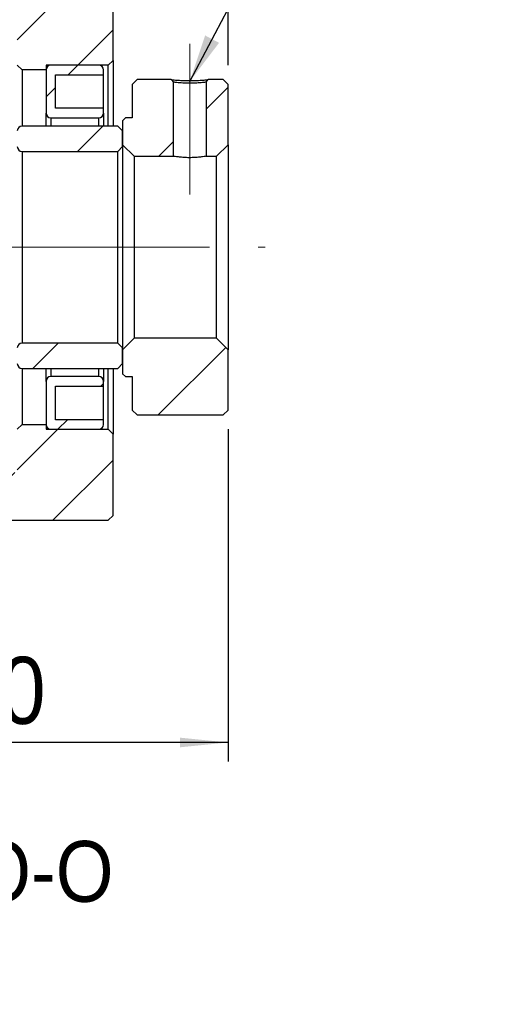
# Model space of a CAD drawing. Header units: millimetres. Extents: x 54 to 682, y 90 to 391.
# Tile 9 of 11: x 467 to 517, y 97 to 200. Entities that reach past the tile are written whole.
import ezdxf

# ---------------------------------------------------------------- set-up
doc = ezdxf.new("R2010")
doc.units = ezdxf.units.MM
doc.header["$LTSCALE"] = 2
doc.linetypes.add('CENTERX2', pattern=[20.32, 12.7, -2.54, 2.54, -2.54])
doc.layers.add('FORMAT', color=7, linetype='Continuous')
doc.styles.add('SLDTEXTSTYLE0', font='GOTHIC.TTF', dxfattribs={"width": 0.913})
doc.styles.add('SLDTEXTSTYLE1', font='GOTHIC.TTF', dxfattribs={"width": 0.913, "bigfont": 'bigfont'})
doc.styles.get("Standard").update_dxf_attribs({"font": 'GOTHIC.TTF'})
doc.dimstyles.new('SLDDIMSTYLE1', dxfattribs={"dimtxt": 7, "dimasz": 5, "dimexe": 0, "dimexo": 0.0625, "dimgap": 1.75, "dimtad": 1, "dimrnd": 1e-09, "dimzin": 12, "dimdsep": 46, "dimtxsty": 'SLDTEXTSTYLE0', "dimsah": 1, "dimcen": 0.09, "dimadec": 0, "dimazin": 3, "dimtfac": 1, "dimtofl": 0, "dimtmove": 0, "dimatfit": 3, "dimfxl": 0, "dimfrac": 2, "dimtolj": 1, "dimtzin": 12, "dimarcsym": 0})
doc.dimstyles.new('SLDDIMSTYLE2', dxfattribs={"dimtxt": 7, "dimasz": 5, "dimexe": 0, "dimexo": 0.0625, "dimgap": 1.75, "dimtad": 1, "dimrnd": 1e-09, "dimzin": 12, "dimdsep": 46, "dimtxsty": 'SLDTEXTSTYLE0', "dimsah": 1, "dimcen": 0.09, "dimadec": 0, "dimazin": 3, "dimtfac": 1, "dimtmove": 0, "dimatfit": 0, "dimfxl": 0, "dimfrac": 2, "dimtolj": 1, "dimtzin": 12, "dimarcsym": 0})
doc.dimstyles.new('SLDDIMSTYLE3', dxfattribs={"dimtxt": 0.18, "dimasz": 5, "dimexe": 0, "dimexo": 0.0625, "dimgap": 0, "dimtad": 0, "dimtih": 1, "dimtoh": 1, "dimdec": 0, "dimrnd": 1e-09, "dimzin": 0, "dimdsep": 46, "dimtxsty": 'Standard', "dimsah": 1, "dimcen": 0.09, "dimadec": 0, "dimazin": 0, "dimtfac": 5, "dimtdec": 0, "dimtofl": 0, "dimtmove": 0, "dimatfit": 3, "dimfxl": 0, "dimfrac": 2, "dimtolj": 1, "dimtzin": 0, "dimarcsym": 0})

# ---------------------------------------------------------------- blocks, each defined once
blk = doc.blocks.new('_D_16')
at = {"layer": 'FORMAT', "color": 7}
for p, q in [((477.04, 205.97), (477.04, 250.74)), ((489.04, 194.97), (489.04, 250.74)), ((477.04, 248.74), (466.04, 248.74)), ((477.04, 248.74), (489.04, 248.74)), ((489.04, 248.74), (500.04, 248.74))]:
    blk.add_line(p, q, dxfattribs=at)
for centre, start, end in [((488.44, 254.3), 153.4349, 206.5651), ((476.55, 254.3), 333.4349, 26.5651)]:
    blk.add_arc(centre, 12.42, start, end, dxfattribs=at)
for points in [[(477.04, 248.74), (472.04, 249.24), (472.04, 248.24)], [(489.04, 248.74), (494.04, 248.24), (494.04, 249.24)]]:
    blk.add_solid(points, dxfattribs=at)
at = {"layer": 'FORMAT', "color": 7, "insert": (477.32, 257.69), "char_height": 7, "attachment_point": 1, "style": 'SLDTEXTSTYLE0'}
blk.add_mtext('12', dxfattribs=at)
blk = doc.blocks.new('_D_18')
at = {"layer": 'FORMAT', "color": 7}
for p, q in [((489.04, 156.97), (489.04, 122.28)), ((439.04, 151.47), (439.04, 122.28)), ((489.04, 124.28), (439.04, 124.28))]:
    blk.add_line(p, q, dxfattribs=at)
for points in [[(439.04, 124.28), (444.04, 123.78), (444.04, 124.78)], [(489.04, 124.28), (484.04, 124.78), (484.04, 123.78)]]:
    blk.add_solid(points, dxfattribs=at)
at = {"layer": 'FORMAT', "color": 7, "insert": (460.49, 133.22), "char_height": 7, "attachment_point": 1, "style": 'SLDTEXTSTYLE0'}
blk.add_mtext('50', dxfattribs=at)

msp = doc.modelspace()

# ---------------------------------------------------------------- hatches: boundary and pattern name
at = {"linetype": 'Continuous', "lineweight": 18}
h = msp.add_hatch(dxfattribs=at)
h.set_pattern_fill('ANSI31', scale=2, style=0)
h.paths.add_polyline_path([(470.040485, 194.968224), (476.540485, 194.968224), (477.040485, 195.468224), (477.040485, 203.968224), (476.540485, 204.468224), (447.040485, 204.468224), (447.040485, 207.168224), (446.540485, 207.668224), (435.540485, 207.668224), (435.040485, 207.168224), (435.040485, 199.968224), (435.540485, 199.468224), (467.040485, 199.468224), (467.040485, 194.968224), (467.540485, 194.468224), (470.040485, 194.468224)], flags=0)
h = msp.add_hatch(dxfattribs=at)
h.set_pattern_fill('ANSI31', scale=2, style=0)
edge = h.paths.add_edge_path(flags=0)
edge.add_line((476.040485, 189.968224), (476.040485, 190.468224))
edge.add_line((476.040485, 190.468224), (471.040485, 190.468224))
edge.add_line((471.040485, 190.468224), (471.040485, 193.968224))
edge.add_line((471.040485, 193.968224), (476.040485, 193.968224))
edge.add_line((476.040485, 193.968224), (476.040485, 194.468224))
edge.add_arc((475.540485, 194.468224), 0.5, 0, 90)
edge.add_line((475.540485, 194.968224), (470.540485, 194.968224))
edge.add_arc((470.540485, 194.468224), 0.5, 90, 180)
edge.add_line((470.040485, 194.468224), (470.040485, 189.968224))
edge.add_arc((470.540485, 189.968224), 0.5, 180, 270)
edge.add_line((470.540485, 189.468224), (475.540485, 189.468224))
edge.add_arc((475.540485, 189.968224), 0.5, 270, 360)
h = msp.add_hatch(dxfattribs=at)
h.set_pattern_fill('ANSI32', scale=2, style=0)
edge = h.paths.add_edge_path(flags=0)
edge.add_line((478.340485, 189.468224), (478.040485, 189.168224))
edge.add_line((478.040485, 189.168224), (478.040485, 186.668224))
edge.add_line((478.040485, 186.668224), (479.240485, 185.468224))
edge.add_line((479.240485, 185.468224), (483.340485, 185.468224))
edge.add_line((483.340485, 185.468224), (483.340485, 193.195111))
edge.add_line((483.340487, 193.195111), (483.099878, 193.468224))
edge.add_line((483.099879, 193.468224), (479.540485, 193.468224))
edge.add_line((479.540485, 193.468224), (479.040485, 192.968224))
edge.add_line((479.040485, 192.968224), (479.040485, 189.468224))
edge.add_line((479.040485, 189.468224), (478.340485, 189.468224))
h = msp.add_hatch(dxfattribs=at)
h.set_pattern_fill('ANSI32', scale=2, style=0)
h.paths.add_polyline_path([(486.740485, 193.195111), (486.740485, 185.468224), (487.840485, 185.468224), (489.040485, 186.668224), (489.040485, 192.968224), (488.540485, 193.468224), (486.981094, 193.468224)], flags=0)
h = msp.add_hatch(dxfattribs=at)
h.set_pattern_fill('ANSI31', scale=2, style=0)
edge = h.paths.add_edge_path(flags=0)
edge.add_line((477.540485, 185.968224), (478.040485, 186.468224))
edge.add_line((478.040485, 186.468224), (478.040485, 188.118224))
edge.add_line((478.040485, 188.118224), (477.540485, 188.618224))
edge.add_line((477.540485, 188.618224), (467.540485, 188.618224))
edge.add_arc((467.540485, 188.118224), 0.5, 90, 180)
edge.add_line((467.040485, 188.118224), (467.040485, 186.468224))
edge.add_arc((467.540485, 186.468224), 0.5, 180, 270)
edge.add_line((467.540485, 185.968224), (477.540485, 185.968224))
h = msp.add_hatch(dxfattribs=at)
h.set_pattern_fill('ANSI31', scale=2, style=0)
edge = h.paths.add_edge_path(flags=0)
edge.add_line((478.040485, 165.468224), (477.540485, 165.968224))
edge.add_line((477.540485, 165.968224), (467.540485, 165.968224))
edge.add_arc((467.540485, 165.468224), 0.5, 90, 180)
edge.add_line((467.040485, 165.468224), (467.040485, 163.818224))
edge.add_arc((467.540485, 163.818224), 0.5, 180, 270)
edge.add_line((467.540485, 163.318224), (477.540485, 163.318224))
edge.add_line((477.540485, 163.318224), (478.040485, 163.818224))
edge.add_line((478.040485, 163.818224), (478.040485, 165.468224))
h = msp.add_hatch(dxfattribs=at)
h.set_pattern_fill('ANSI32', scale=2, style=0)
h.paths.add_polyline_path([(478.040485, 162.768224), (478.340485, 162.468224), (479.040485, 162.468224), (479.040485, 158.968224), (479.540485, 158.468224), (488.540485, 158.468224), (489.040485, 158.968224), (489.040485, 165.268224), (487.840485, 166.468224), (479.240485, 166.468224), (478.040485, 165.268224)], flags=0)
h = msp.add_hatch(dxfattribs=at)
h.set_pattern_fill('ANSI31', scale=2, style=0)
edge = h.paths.add_edge_path(flags=0)
edge.add_line((471.040485, 157.968224), (471.040485, 161.468224))
edge.add_line((471.040485, 161.468224), (476.040485, 161.468224))
edge.add_line((476.040485, 161.468224), (476.040485, 161.968224))
edge.add_arc((475.540485, 161.968224), 0.5, 0, 90)
edge.add_line((475.540485, 162.468224), (470.540485, 162.468224))
edge.add_arc((470.540485, 161.968224), 0.5, 90, 180)
edge.add_line((470.040485, 161.968224), (470.040485, 157.468224))
edge.add_arc((470.540485, 157.468224), 0.5, 180, 270)
edge.add_line((470.540485, 156.968224), (475.540485, 156.968224))
edge.add_arc((475.540485, 157.468224), 0.5, 270, 360)
edge.add_line((476.040485, 157.468224), (476.040485, 157.968224))
edge.add_line((476.040485, 157.968224), (471.040485, 157.968224))
h = msp.add_hatch(dxfattribs=at)
h.set_pattern_fill('ANSI31', scale=2, style=0)
h.paths.add_polyline_path([(476.540485, 156.968224), (470.040485, 156.968224), (470.040485, 157.468224), (467.540485, 157.468224), (467.040485, 156.968224), (467.040485, 152.468224), (435.540485, 152.468224), (435.040485, 151.968224), (435.040485, 144.768224), (435.540485, 144.268224), (446.540485, 144.268224), (447.040485, 144.768224), (447.040485, 147.468224), (476.540485, 147.468224), (477.040485, 147.968224), (477.040485, 156.468224)], flags=0)

# ---------------------------------------------------------------- linework, layer by layer
at = {"color": 7, "linetype": 'Continuous', "lineweight": 25}
for p, q in [((477.040485, 195.468224), (477.040485, 203.968224)), ((477.040485, 195.468224), (476.540485, 194.968224)), ((477.040485, 195.468224), (477.040485, 188.618224)), ((467.540485, 194.468224), (467.040485, 194.968224)), ((467.540485, 194.468224), (467.540485, 188.618224)), ((470.040485, 194.468224), (467.540485, 194.468224)), ((476.540485, 194.968224), (470.040485, 194.968224)), ((470.040485, 194.968224), (470.040485, 194.468224)), ((470.040485, 194.468224), (470.040485, 189.968224)), ((475.540485, 194.968224), (470.540485, 194.968224)), ((476.040485, 193.968224), (476.040485, 194.468224)), ((476.540485, 188.618224), (476.540485, 194.968224)), ((471.040485, 193.968224), (476.040485, 193.968224)), ((471.040485, 190.468224), (471.040485, 193.968224)), ((476.040485, 190.468224), (476.040485, 193.968224)), ((479.040485, 192.968224), (479.540485, 193.468224)), ((483.099879, 193.468224), (479.540485, 193.468224)), ((483.099878, 193.468224), (483.340487, 193.195111)), ((486.740485, 193.195111), (486.981094, 193.468224)), ((488.540485, 193.468224), (486.981094, 193.468224)), ((488.540485, 193.468224), (489.040485, 192.968224)), ((479.040485, 192.968224), (479.040485, 189.468224)), ((483.340485, 185.468224), (483.340485, 193.195111)), ((486.740485, 193.195111), (486.740485, 185.468224)), ((489.040485, 186.668224), (489.040485, 192.968224)), ((476.040485, 190.468224), (471.040485, 190.468224)), ((476.040485, 189.968224), (476.040485, 190.468224)), ((470.040485, 188.618224), (470.040485, 189.968224)), ((470.540485, 189.468224), (475.540485, 189.468224)), ((476.040485, 189.968224), (476.040485, 188.618224)), ((478.040485, 189.168224), (478.340485, 189.468224)), ((478.040485, 189.168224), (478.040485, 186.668224)), ((479.040485, 189.468224), (478.340485, 189.468224)), ((477.540485, 188.618224), (467.540485, 188.618224)), ((477.540485, 188.618224), (478.040485, 188.118224)), ((478.040485, 186.468224), (478.040485, 188.118224)), ((478.040485, 186.468224), (477.540485, 185.968224)), ((479.240485, 185.468224), (478.040485, 186.668224)), ((478.040485, 186.468224), (478.040485, 165.468224)), ((489.040485, 186.668224), (487.840485, 185.468224)), ((489.040485, 186.668224), (489.040485, 165.268224)), ((467.540485, 185.968224), (467.540485, 165.968224)), ((467.540485, 185.968224), (477.540485, 185.968224)), ((477.540485, 165.968224), (477.540485, 185.968224)), ((479.240485, 185.468224), (483.340485, 185.468224)), ((479.240485, 185.468224), (479.240485, 166.468224)), ((486.740485, 185.468224), (487.840485, 185.468224)), ((487.840485, 166.468224), (487.840485, 185.468224)), ((477.540485, 165.968224), (467.540485, 165.968224)), ((477.540485, 165.968224), (478.040485, 165.468224)), ((478.040485, 165.268224), (479.240485, 166.468224)), ((478.040485, 163.818224), (478.040485, 165.468224)), ((487.840485, 166.468224), (479.240485, 166.468224)), ((487.840485, 166.468224), (489.040485, 165.268224)), ((478.040485, 165.268224), (478.040485, 162.768224)), ((489.040485, 158.968224), (489.040485, 165.268224)), ((478.040485, 163.818224), (477.540485, 163.318224)), ((467.540485, 163.318224), (477.540485, 163.318224)), ((467.540485, 163.318224), (467.540485, 157.468224)), ((470.040485, 161.968224), (470.040485, 163.318224)), ((475.540485, 162.468224), (470.540485, 162.468224)), ((476.040485, 163.318224), (476.040485, 161.968224)), ((476.540485, 156.968224), (476.540485, 163.318224)), ((477.040485, 163.318224), (477.040485, 156.468224)), ((478.340485, 162.468224), (478.040485, 162.768224)), ((478.340485, 162.468224), (479.040485, 162.468224)), ((479.040485, 162.468224), (479.040485, 158.968224)), ((470.040485, 161.968224), (470.040485, 157.468224)), ((471.040485, 161.468224), (476.040485, 161.468224)), ((471.040485, 157.968224), (471.040485, 161.468224)), ((476.040485, 161.468224), (476.040485, 161.968224)), ((476.040485, 157.968224), (476.040485, 161.468224)), ((479.540485, 158.468224), (479.040485, 158.968224)), ((479.540485, 158.468224), (488.540485, 158.468224)), ((489.040485, 158.968224), (488.540485, 158.468224)), ((467.040485, 156.968224), (467.540485, 157.468224)), ((467.540485, 157.468224), (470.040485, 157.468224)), ((470.040485, 157.468224), (470.040485, 156.968224)), ((476.040485, 157.968224), (471.040485, 157.968224)), ((476.040485, 157.468224), (476.040485, 157.968224)), ((470.040485, 156.968224), (476.540485, 156.968224)), ((470.540485, 156.968224), (475.540485, 156.968224)), ((476.540485, 156.968224), (477.040485, 156.468224)), ((477.040485, 147.968224), (477.040485, 156.468224)), ((447.040485, 147.468224), (476.540485, 147.468224)), ((477.040485, 147.968224), (476.540485, 147.468224))]:
    msp.add_line(p, q, dxfattribs=at)
at = {"color": 8, "linetype": 'Continuous', "lineweight": 25}
for p, q in [((470.540485, 189.468224), (470.540485, 188.618224)), ((475.540485, 188.618224), (475.540485, 189.468224)), ((470.540485, 163.318224), (470.540485, 162.468224)), ((475.540485, 162.468224), (475.540485, 163.318224))]:
    msp.add_line(p, q, dxfattribs=at)
at = {"color": 7, "linetype": 'Continuous', "lineweight": 25}
for centre, start, end in [((470.540485, 194.468224), 90, 180), ((475.540485, 194.468224), 0, 90), ((470.540485, 189.968224), 180, 270), ((475.540485, 189.968224), 270, 0), ((467.540485, 188.118224), 90, 180), ((467.540485, 186.468224), 180, 270), ((467.540485, 165.468224), 90, 180), ((467.540485, 163.818224), 180, 270), ((470.540485, 161.968224), 90, 180), ((475.540485, 161.968224), 0, 90), ((470.540485, 157.468224), 180, 270), ((475.540485, 157.468224), 270, 0)]:
    msp.add_arc(centre, 0.5, start, end, dxfattribs=at)
for points, knots in [([(483.099879, 193.468224), (483.099878, 193.468224), (483.099672, 193.468214), (483.19002, 193.455913), (483.635778, 193.413053), (484.272307, 193.367906), (484.915318, 193.353983), (485.421893, 193.359773), (485.909852, 193.376628), (486.446182, 193.412424), (486.903427, 193.457734), (486.95518, 193.464724), (486.981094, 193.468224)], [0, 0, 0, 0, 0.0003546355, 0.1260142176, 0.2514196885, 0.3761706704, 0.5000978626, 0.5618406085, 0.6245897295, 0.7489455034, 0.874294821, 1, 1, 1, 1]), ([(486.740485, 193.195111), (486.721484, 193.191947), (486.690923, 193.186857), (486.491117, 193.164321), (486.254336, 193.140477), (485.951909, 193.116254), (485.549794, 193.094732), (485.041354, 193.079727), (484.532915, 193.094637), (484.130556, 193.116152), (483.828288, 193.140297), (483.589524, 193.164426), (483.395803, 193.185909), (483.340556, 193.195121), (483.340485, 193.195111), (483.340485, 193.195111)], [0, 0, 0, 0, 0.1091852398, 0.1756087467, 0.2497896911, 0.324233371, 0.390787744, 0.4998388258, 0.6088863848, 0.6754231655, 0.7498388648, 0.8240736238, 0.8905184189, 0.9996486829, 1, 1, 1, 1]), ([(486.740485, 185.468224), (486.721994, 185.464825), (486.685018, 185.458029), (486.39714, 185.410584), (485.970852, 185.356891), (485.433892, 185.317345), (484.855129, 185.310822), (484.301239, 185.339293), (483.828358, 185.390221), (483.488987, 185.4417), (483.352661, 185.466056), (483.343024, 185.467772), (483.340485, 185.468224)], [0, 0, 0, 0, 0.106209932, 0.2123800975, 0.3195878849, 0.4275486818, 0.5343590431, 0.6399046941, 0.7460438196, 0.8536984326, 0.961451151, 1, 1, 1, 1])]:
    msp.add_open_spline(points, degree=3, knots=knots, dxfattribs=at)
at = {"layer": 'FORMAT', "color": 7, "linetype": 'CENTERX2', "lineweight": 18}
for p, q in [((485.040486, 197.195111), (485.040485, 181.468224)), ((421.050485, 175.968224), (492.908265, 175.968224))]:
    msp.add_line(p, q, dxfattribs=at)

# ---------------------------------------------------------------- texts
at = {"layer": 'FORMAT', "insert": (456.827349, 114.001425), "char_height": 6.35, "attachment_point": 2, "style": 'SLDTEXTSTYLE1'}
msp.add_mtext('\\M+19655\\M+196CA\\M+19AA4 O-O', dxfattribs=at)

# ---------------------------------------------------------------- dimensions: what is measured, and where the dimension line sits
at = {"layer": 'FORMAT', "color": 7}
dim = msp.add_linear_dim(base=(489.040485, 248.743949), p1=(477.040485, 203.968224), p2=(489.040485, 192.968224), text='(<>)', dimstyle='SLDDIMSTYLE2', dxfattribs=at)
dim.commit()
dim.dimension.update_dxf_attribs({"geometry": '_D_16', "text_midpoint": (482.495241, 248.743949), "dimtype": 160})
dim = msp.add_linear_dim(base=(439.040485, 124.283038), p1=(489.040485, 158.968224), p2=(439.040485, 153.468224), dimstyle='SLDDIMSTYLE1', dxfattribs=at)
dim.commit()
dim.dimension.update_dxf_attribs({"geometry": '_D_18', "text_midpoint": (465.665622, 124.283038), "dimtype": 160})

# ---------------------------------------------------------------- leaders
msp.add_leader([(485.040486, 193.269126), (496.303922, 214.56391)], dimstyle='SLDDIMSTYLE3', dxfattribs=at)

doc.saveas('drawing.dxf')
